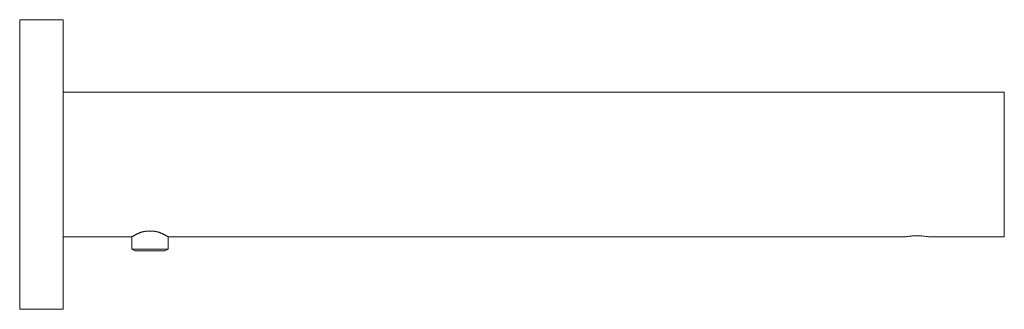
# Model space of a CAD drawing. Header units: millimetres. Extents: x 3406.797 to 3406.933, y 2182.18 to 2182.22.
import ezdxf

# ---------------------------------------------------------------- set-up
doc = ezdxf.new("R2010")
doc.units = ezdxf.units.MM
doc.layers.add('SANINDUSA', color=3, linetype='Continuous')

msp = doc.modelspace()

# ---------------------------------------------------------------- linework, layer by layer
at = {"layer": 'SANINDUSA', "lineweight": 15}
for p, q in [((3406.802884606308, 2182.219606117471), (3406.796884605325, 2182.219606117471)), ((3406.796884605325, 2182.219606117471), (3406.796884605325, 2182.179606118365)), ((3406.802884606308, 2182.219606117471), (3406.802884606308, 2182.179606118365)), ((3406.93288460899, 2182.209606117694), (3406.802884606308, 2182.209606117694)), ((3406.93288460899, 2182.189606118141), (3406.93288460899, 2182.209606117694)), ((3406.802884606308, 2182.189606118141), (3406.812384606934, 2182.189606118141)), ((3406.812384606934, 2182.189606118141), (3406.812384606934, 2182.187929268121)), ((3406.817384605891, 2182.187929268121), (3406.817384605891, 2182.189606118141)), ((3406.817384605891, 2182.189606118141), (3406.919173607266, 2182.189606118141)), ((3406.922595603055, 2182.189606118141), (3406.93288460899, 2182.189606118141)), ((3406.812384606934, 2182.187929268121), (3406.812829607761, 2182.187672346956)), ((3406.812430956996, 2182.187929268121), (3406.812384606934, 2182.187929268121)), ((3406.817384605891, 2182.187929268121), (3406.812430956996, 2182.187929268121)), ((3406.812867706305, 2182.187672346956), (3406.812829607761, 2182.187672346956)), ((3406.816939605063, 2182.187672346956), (3406.812867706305, 2182.187672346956)), ((3406.816939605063, 2182.187672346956), (3406.817384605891, 2182.187929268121)), ((3406.796884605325, 2182.179606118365), (3406.802884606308, 2182.179606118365))]:
    msp.add_line(p, q, dxfattribs=at)
at = {"layer": 'SANINDUSA'}
msp.add_arc((3406.814884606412, 2182.186132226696), 0.004279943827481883, 54.25917526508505, 125.740824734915, dxfattribs=at)
at = {"layer": 'SANINDUSA', "lineweight": 15}
msp.add_open_spline([(3406.919173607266, 2182.189606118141), (3406.919192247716, 2182.1896093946), (3406.919229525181, 2182.189615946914), (3406.919519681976, 2182.189661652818), (3406.919949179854, 2182.189713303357), (3406.92048982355, 2182.189751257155), (3406.921072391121, 2182.189757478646), (3406.92163059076, 2182.189729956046), (3406.922105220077, 2182.189681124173), (3406.922451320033, 2182.18963078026), (3406.922572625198, 2182.18960999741), (3406.922606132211, 2182.189604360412), (3406.922582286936, 2182.189608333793), (3406.922572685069, 2182.18960993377)], degree=3, knots=[0, 0, 0, 0, 0.1036371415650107, 0.2072551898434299, 0.3117941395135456, 0.4169986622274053, 0.5211779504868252, 0.6242345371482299, 0.7278227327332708, 0.832753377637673, 0.937780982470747, 0.9749460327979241, 1, 1, 1, 1], dxfattribs=at)

doc.saveas('drawing.dxf')
